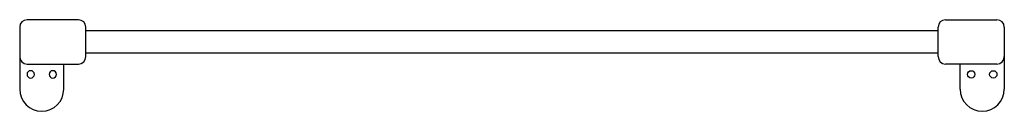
# Model space of a CAD drawing. Header units: millimetres. Extents: x 3963.108 to 3963.778, y 2057.105 to 2057.167.
import ezdxf

# ---------------------------------------------------------------- set-up
doc = ezdxf.new("R2010")
doc.units = ezdxf.units.MM
doc.layers.add('SANINDUSA', color=3, linetype='Continuous')

msp = doc.modelspace()

# ---------------------------------------------------------------- linework, layer by layer
at = {"layer": 'SANINDUSA'}
for p, q in [((3963.10777, 2057.16153), (3963.10777, 2057.14153)), ((3963.13777, 2057.16653), (3963.11277, 2057.16653)), ((3963.14777, 2057.16653), (3963.13777, 2057.16653)), ((3963.15277, 2057.14153), (3963.15277, 2057.16153)), ((3963.73277, 2057.14153), (3963.73277, 2057.16153)), ((3963.73777, 2057.16653), (3963.74777, 2057.16653)), ((3963.74777, 2057.16653), (3963.77277, 2057.16653)), ((3963.77777, 2057.16153), (3963.77777, 2057.14153)), ((3963.73277, 2057.15903), (3963.15277, 2057.15903)), ((3963.10777, 2057.14153), (3963.10777, 2057.13353)), ((3963.15277, 2057.14403), (3963.73277, 2057.14403)), ((3963.77777, 2057.14153), (3963.77777, 2057.13353)), ((3963.11277, 2057.13653), (3963.13777, 2057.13653)), ((3963.13777, 2057.13653), (3963.14777, 2057.13653)), ((3963.13777, 2057.13353), (3963.13777, 2057.13653)), ((3963.74777, 2057.13653), (3963.73777, 2057.13653)), ((3963.77277, 2057.13653), (3963.74777, 2057.13653)), ((3963.74777, 2057.13353), (3963.74777, 2057.13653)), ((3963.10777, 2057.13353), (3963.10777, 2057.11953)), ((3963.13777, 2057.11953), (3963.13777, 2057.13353)), ((3963.74777, 2057.11953), (3963.74777, 2057.13353)), ((3963.77777, 2057.13353), (3963.77777, 2057.11953))]:
    msp.add_line(p, q, dxfattribs=at)
at = {"layer": 'SANINDUSA', "extrusion": (-5.55112e-17, -7.70372e-33, -1)}
for centre in [(-3963.11527, 2057.12953), (-3963.13027, 2057.12953)]:
    msp.add_circle(centre, 0.0025, dxfattribs=at)
at = {"layer": 'SANINDUSA'}
for centre in [(3963.75527, 2057.12953), (3963.77027, 2057.12953)]:
    msp.add_circle(centre, 0.0025, dxfattribs=at)
for centre, radius, start, end in [((3963.11277, 2057.16153), 0.005, 90, 180), ((3963.14777, 2057.16153), 0.005, 0, 90), ((3963.73777, 2057.16153), 0.005, 90, 180), ((3963.77277, 2057.16153), 0.005, 0, 90), ((3963.11277, 2057.14153), 0.005, 180, 270), ((3963.14777, 2057.14153), 0.005, 270, 0), ((3963.73777, 2057.14153), 0.005, 180, 270), ((3963.77277, 2057.14153), 0.005, 270, 0), ((3963.12277, 2057.11953), 0.015, 180, 270), ((3963.12277, 2057.11953), 0.015, 270, 0), ((3963.76277, 2057.11953), 0.015, 180, 270), ((3963.76277, 2057.11953), 0.015, 270, 0)]:
    msp.add_arc(centre, radius, start, end, dxfattribs=at)

doc.saveas('drawing.dxf')
